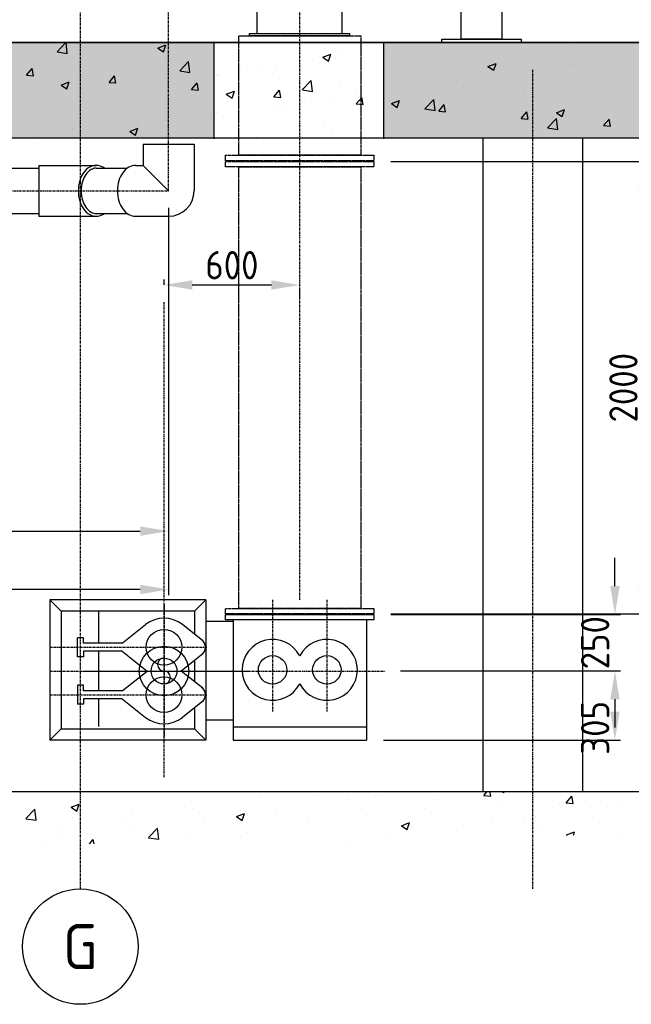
# Model space of a CAD drawing. Header units: metres. Extents: x -82085 to 58758, y -66901 to 95305.
# Tile 127 of 135: x 51572 to 54276, y 22410 to 26762. Entities that reach past the tile are written whole.
import ezdxf
from ezdxf.enums import TextEntityAlignment as Align

# ---------------------------------------------------------------- set-up
doc = ezdxf.new("R2010")
doc.units = ezdxf.units.M
doc.header["$MEASUREMENT"] = 0
doc.header["$PDSIZE"] = -1
doc.linetypes.add('CENTER-LN', pattern=[19, 10, -3, 3, -3])
doc.linetypes.add('HIDDEN2', pattern=[4.7625, 3.175, -1.5875])
doc.layers.get('0').update_dxf_attribs({"linetype": 'CONTINUOUS'})
doc.layers.get('DEFPOINTS').update_dxf_attribs({"linetype": 'CONTINUOUS'})
for name, color, linetype in [('3', 3, 'CONTINUOUS'), ('ARCERING', 10, 'CONTINUOUS'), ('CL', 1, 'CENTER-LN'), ('CONST', 7, 'CONTINUOUS'), ('DIM', 10, 'CONTINUOUS'), ('GEBOUW', 7, 'CONTINUOUS'), ('TEXT2', 7, 'CONTINUOUS')]:
    doc.layers.add(name, color=color, linetype=linetype)
doc.styles.add('ROMANS', font='iso.shx')
doc.styles.get("Standard").update_dxf_attribs({"font": 'iso.shx'})
doc.dimstyles.get("Standard").update_dxf_attribs({"dimtxt": 0.18, "dimasz": 0.18, "dimexe": 0.18, "dimexo": 0.0625, "dimgap": 0.09, "dimtad": 0, "dimtih": 1, "dimtoh": 1, "dimdec": 4, "dimzin": 0, "dimdsep": 46, "dimtxsty": 'Standard', "dimcen": 0.09, "dimadec": 0, "dimazin": 0, "dimtfac": 1, "dimtdec": 4, "dimtofl": 0, "dimtmove": 0, "dimatfit": 3, "dimfxl": 1, "dimtolj": 1, "dimtzin": 0, "dimarcsym": 0})

# ---------------------------------------------------------------- blocks, each defined once
blk = doc.blocks.new('*D71')
at = {"layer": 'DEFPOINTS', "color": 0, "transparency": 16777216}
for p in [(48166.2, 26005.7), (52230.2, 26005.7), (52230.2, 24501.5)]:
    blk.add_point(p, dxfattribs=at)
at = {"layer": 'DIM', "color": 0, "lineweight": -2, "transparency": 16777216}
for p, q in [((48166.2, 25930.7), (48166.2, 24476.5)), ((52230.2, 25930.7), (52230.2, 24476.5)), ((48291.2, 24501.5), (52105.2, 24501.5))]:
    blk.add_line(p, q, dxfattribs=at)
at = {"layer": 'DIM', "color": 0, "transparency": 16777216}
for points in [[(48291.2, 24522.4), (48291.2, 24480.7), (48166.2, 24501.5)], [(52105.2, 24522.4), (52105.2, 24480.7), (52230.2, 24501.5)]]:
    blk.add_solid(points, dxfattribs=at)
at = {"layer": 'DIM', "color": 0, "transparency": 16777216, "insert": (50198.2, 24589), "char_height": 125, "attachment_point": 5}
blk.add_mtext('\\A1;4064', dxfattribs=at)
blk = doc.blocks.new('*D70')
at = {"layer": 'DEFPOINTS', "color": 0, "transparency": 16777216}
for p in [(52230.2, 26005.7), (49830.2, 24243.7), (49830.2, 24243.7)]:
    blk.add_point(p, dxfattribs=at)
at = {"layer": 'DIM', "color": 0, "lineweight": -2, "transparency": 16777216}
for p, q in [((52230.2, 25930.7), (52230.2, 24218.7)), ((49830.2, 24318.7), (49830.2, 24268.7)), ((52105.2, 24243.7), (49955.2, 24243.7))]:
    blk.add_line(p, q, dxfattribs=at)
at = {"layer": 'DIM', "color": 0, "transparency": 16777216}
for points in [[(49955.2, 24264.5), (49955.2, 24222.8), (49830.2, 24243.7)], [(52105.2, 24264.5), (52105.2, 24222.8), (52230.2, 24243.7)]]:
    blk.add_solid(points, dxfattribs=at)
at = {"layer": 'DIM', "color": 0, "transparency": 16777216, "insert": (51030.2, 24331.2), "char_height": 125, "attachment_point": 5}
blk.add_mtext('\\A1;2400', dxfattribs=at)
blk = doc.blocks.new('*D63')
at = {"layer": 'DEFPOINTS', "color": 0, "transparency": 16777216}
for p in [(52810.2, 25606), (52810.2, 25589.5), (52210.2, 25515.5)]:
    blk.add_point(p, dxfattribs=at)
at = {"layer": 'DIM', "color": 0, "lineweight": -2, "transparency": 16777216}
for p, q in [((52210.2, 25590.5), (52210.2, 25614.5)), ((52335.2, 25589.5), (52685.2, 25589.5)), ((52810.2, 25531), (52810.2, 25564.5))]:
    blk.add_line(p, q, dxfattribs=at)
at = {"layer": 'DIM', "color": 0, "transparency": 16777216}
for points in [[(52335.2, 25610.3), (52335.2, 25568.6), (52210.2, 25589.5)], [(52685.2, 25610.3), (52685.2, 25568.6), (52810.2, 25589.5)]]:
    blk.add_solid(points, dxfattribs=at)
at = {"layer": 'DIM', "color": 0, "transparency": 16777216, "insert": (52510.2, 25677), "char_height": 125, "attachment_point": 5}
blk.add_mtext('\\A1;600', dxfattribs=at)
blk = doc.blocks.new('*X7')
at = {"color": 0}
for p, q in [((51737.3, 31303.4, 3239), (51776, 31343.8, 3239)), ((51782.5, 31296.4, 3239), (51777, 31343.8, 3239)), ((52041.1, 31342.1, 3239), (52041.1, 31342.1, 3239)), ((52192.4, 31337, 3239), (52192.4, 31337, 3239)), ((53484.9, 31342.6, 3239), (53484.9, 31342.6, 3239)), ((53741.6, 31341.4, 3239), (53741.6, 31341.4, 3239)), ((51721.5, 31300.1, 3239), (51721.5, 31300.1, 3239)), ((51737.4, 31303.3, 3239), (51782.6, 31296.3, 3239)), ((51848.7, 31316.8, 3239), (51848.7, 31316.8, 3239)), ((51855.3, 31302.4, 3239), (51855.3, 31302.4, 3239)), ((51928.6, 31298.9, 3239), (51928.6, 31298.9, 3239)), ((52182.2, 31320.1, 3239), (52217.8, 31333.8, 3239)), ((52182.2, 31320.1, 3239), (52207.5, 31303, 3239)), ((52207.5, 31303, 3239), (52217.8, 31333.7, 3239)), ((52912.3, 31279.4, 3239), (52947.8, 31293.1, 3239)), ((52937.6, 31262.3, 3239), (52947.9, 31293, 3239)), ((53188.2, 31310.4, 3239), (53188.2, 31310.4, 3239)), ((53228.3, 31310.1, 3239), (53228.3, 31310.1, 3239)), ((53234.3, 31328, 3239), (53234.3, 31328, 3239)), ((54012.7, 31329.9, 3239), (54012.7, 31329.9, 3239)), ((51672, 31266.4, 3239), (51672, 31266.4, 3239)), ((52279.5, 31219.4, 3239), (52319, 31260.6, 3239)), ((52324.7, 31212.3, 3239), (52319, 31260.5, 3239)), ((52868.6, 31268.3, 3239), (52868.6, 31268.3, 3239)), ((52912.3, 31279.4, 3239), (52937.6, 31262.3, 3239)), ((52938.1, 31277.1, 3239), (52938.1, 31277.1, 3239)), ((52967.5, 31274.3, 3239), (52967.5, 31274.3, 3239)), ((52995.8, 31285.1, 3239), (52995.8, 31285.1, 3239)), ((53642.3, 31238.8, 3239), (53677.9, 31252.4, 3239)), ((53667.6, 31221.7, 3239), (53677.9, 31252.4, 3239)), ((54143, 31253.3, 3239), (54143, 31253.3, 3239)), ((54260, 31279.9, 3239), (54260, 31279.9, 3239)), ((51602.8, 31200.3, 3239), (51627.3, 31229.5, 3239)), ((51633.3, 31197.3, 3239), (51627.5, 31229.1, 3239)), ((51635.1, 31231.6, 3239), (51635.1, 31231.6, 3239)), ((51906.3, 31220.2, 3239), (51906.3, 31220.2, 3239)), ((52177.5, 31208.7, 3239), (52177.5, 31208.7, 3239)), ((52279.5, 31219.2, 3239), (52324.7, 31212.2, 3239)), ((52547.8, 31226.1, 3239), (52547.8, 31226.1, 3239)), ((52641.8, 31226.3, 3239), (52641.8, 31226.3, 3239)), ((52703.7, 31236.2, 3239), (52703.7, 31236.2, 3239)), ((53642.3, 31238.7, 3239), (53667.6, 31221.6, 3239)), ((53742.6, 31211.6, 3239), (53742.6, 31211.6, 3239)), ((54003.4, 31247.3, 3239), (54003.4, 31247.3, 3239)), ((54015.8, 31236.6, 3239), (54015.8, 31236.6, 3239)), ((51602.8, 31200.3, 3239), (51633.1, 31197.6, 3239)), ((51755.4, 31156.3, 3239), (51790.9, 31169.9, 3239)), ((51780.7, 31139.2, 3239), (51791, 31169.9, 3239)), ((51967.1, 31168.4, 3239), (51997.5, 31165.7, 3239)), ((51967.2, 31168.4, 3239), (51991.7, 31197.6, 3239)), ((51997.7, 31165.4, 3239), (51991.8, 31197.2, 3239)), ((52186.2, 31167.9, 3239), (52186.2, 31167.9, 3239)), ((52228.2, 31184, 3239), (52228.2, 31184, 3239)), ((52331.6, 31136.5, 3239), (52356.1, 31165.7, 3239)), ((52345.5, 31175.4, 3239), (52345.5, 31175.4, 3239)), ((52355.4, 31200.8, 3239), (52355.4, 31200.8, 3239)), ((52362.1, 31133.5, 3239), (52356.2, 31165.4, 3239)), ((52447.1, 31203.7, 3239), (52447.1, 31203.7, 3239)), ((52448.7, 31197.2, 3239), (52448.7, 31197.2, 3239)), ((52719.8, 31185.8, 3239), (52719.8, 31185.8, 3239)), ((52821.6, 31135.3, 3239), (52861.2, 31176.5, 3239)), ((52866.8, 31128.2, 3239), (52861.2, 31176.4, 3239)), ((52991, 31174.3, 3239), (52991, 31174.3, 3239)), ((53262.2, 31162.9, 3239), (53262.2, 31162.9, 3239)), ((53478.7, 31173.5, 3239), (53478.7, 31173.5, 3239)), ((53502.6, 31169, 3239), (53502.6, 31169, 3239)), ((53695, 31194.3, 3239), (53695, 31194.3, 3239)), ((54102.1, 31177.5, 3239), (54102.1, 31177.5, 3239)), ((51755.4, 31156.2, 3239), (51780.7, 31139.2, 3239)), ((51907.4, 31141.8, 3239), (51907.4, 31141.8, 3239)), ((51922.4, 31129.8, 3239), (51922.4, 31129.8, 3239)), ((52049.3, 31124.6, 3239), (52049.3, 31124.6, 3239)), ((52331.5, 31136.5, 3239), (52361.9, 31133.9, 3239)), ((52485.4, 31115.6, 3239), (52521, 31129.2, 3239)), ((52510.7, 31098.5, 3239), (52521, 31129.2, 3239)), ((52696, 31104.7, 3239), (52720.4, 31133.8, 3239)), ((52726.4, 31101.6, 3239), (52720.6, 31133.5, 3239)), ((52821.7, 31135.1, 3239), (52866.9, 31128.1, 3239)), ((53222.2, 31141, 3239), (53222.2, 31141, 3239)), ((53375.4, 31152.3, 3239), (53375.4, 31152.3, 3239)), ((53533.4, 31151.4, 3239), (53533.4, 31151.4, 3239)), ((53804.6, 31140, 3239), (53804.6, 31140, 3239)), ((53805.9, 31126.6, 3239), (53805.9, 31126.6, 3239)), ((54075.7, 31128.5, 3239), (54075.7, 31128.5, 3239)), ((51587.8, 31099.7, 3239), (51587.8, 31099.7, 3239)), ((51665.8, 31097.3, 3239), (51665.8, 31097.3, 3239)), ((51715, 31116.4, 3239), (51715, 31116.4, 3239)), ((52485.4, 31115.5, 3239), (52510.7, 31098.5, 3239)), ((52695.9, 31104.6, 3239), (52726.2, 31102, 3239)), ((52862.2, 31084.7, 3239), (52862.2, 31084.7, 3239)), ((52961.3, 31105.2, 3239), (52961.3, 31105.2, 3239)), ((53054.6, 31110, 3239), (53054.6, 31110, 3239)), ((53060.3, 31072.8, 3239), (53084.8, 31102, 3239)), ((53090.8, 31069.8, 3239), (53084.9, 31101.6, 3239)), ((53215.5, 31074.9, 3239), (53251.1, 31088.6, 3239)), ((53215.5, 31074.8, 3239), (53240.8, 31057.8, 3239)), ((53240.8, 31057.8, 3239), (53251.1, 31088.5, 3239)), ((53363.8, 31051.2, 3239), (53403.3, 31092.4, 3239)), ((53409, 31044.1, 3239), (53403.4, 31092.4, 3239)), ((53509.6, 31075.7, 3239), (53509.6, 31075.7, 3239)), ((53997.2, 31078.2, 3239), (53997.2, 31078.2, 3239)), ((54201.7, 31078.3, 3239), (54201.7, 31078.3, 3239)), ((54253.8, 31110.7, 3239), (54253.8, 31110.7, 3239)), ((51753, 31073.7, 3239), (51753, 31073.7, 3239)), ((52440.9, 31034.6, 3239), (52440.9, 31034.6, 3239)), ((52697.5, 31067.1, 3239), (52697.5, 31067.1, 3239)), ((52735, 31068, 3239), (52735, 31068, 3239)), ((53060.2, 31072.8, 3239), (53090.6, 31070.1, 3239)), ((53363.8, 31051, 3239), (53409, 31044, 3239)), ((53424.6, 31040.9, 3239), (53455, 31038.2, 3239)), ((53424.7, 31040.9, 3239), (53449.2, 31070.1, 3239)), ((53455.2, 31037.9, 3239), (53449.3, 31069.7, 3239)), ((53736.4, 31042.5, 3239), (53736.4, 31042.5, 3239)), ((53789.1, 31009, 3239), (53813.6, 31038.2, 3239)), ((53819.5, 31006, 3239), (53813.7, 31037.8, 3239)), ((53882.2, 31036.2, 3239), (53882.2, 31036.2, 3239)), ((53945.6, 31034.2, 3239), (53981.1, 31047.9, 3239)), ((53945.6, 31034.2, 3239), (53970.8, 31017.1, 3239)), ((53970.9, 31017.1, 3239), (53981.2, 31047.8, 3239)), ((54009.3, 31053, 3239), (54009.3, 31053, 3239)), ((54223.8, 31065.9, 3239), (54223.8, 31065.9, 3239)), ((52180.1, 30998.8, 3239), (52180.1, 30998.8, 3239)), ((52221.8, 31000.4, 3239), (52221.8, 31000.4, 3239)), ((52414.2, 31025.7, 3239), (52414.2, 31025.7, 3239)), ((53213.3, 31024.9, 3239), (53213.3, 31024.9, 3239)), ((53472.6, 31004.4, 3239), (53472.6, 31004.4, 3239)), ((53561.3, 30994, 3239), (53561.3, 30994, 3239)), ((53789, 31009, 3239), (53819.3, 31006.3, 3239)), ((53905.9, 30967.1, 3239), (53945.5, 31008.3, 3239)), ((53927.6, 31015.1, 3239), (53927.6, 31015.1, 3239)), ((53951.1, 30960, 3239), (53945.5, 31008.3, 3239)), ((54153.4, 30977.1, 3239), (54177.9, 31006.3, 3239)), ((54183.9, 30974.1, 3239), (54178, 31006, 3239)), ((51807.4, 30960.6, 3239), (51807.4, 30960.6, 3239)), ((51916.2, 30960.7, 3239), (51916.2, 30960.7, 3239)), ((52058.6, 30951.7, 3239), (52094.2, 30965.4, 3239)), ((52058.6, 30951.7, 3239), (52083.9, 30934.6, 3239)), ((52078.6, 30949.1, 3239), (52078.6, 30949.1, 3239)), ((52083.9, 30934.7, 3239), (52094.2, 30965.4, 3239)), ((52094.6, 30983.7, 3239), (52094.6, 30983.7, 3239)), ((52917.1, 30974, 3239), (52917.1, 30974, 3239)), ((53216, 30971.8, 3239), (53216, 30971.8, 3239)), ((53241.8, 30951.9, 3239), (53241.8, 30951.9, 3239)), ((53368.9, 30968.7, 3239), (53368.9, 30968.7, 3239)), ((53631.3, 30964.2, 3239), (53631.3, 30964.2, 3239)), ((53906, 30966.9, 3239), (53951.2, 30959.9, 3239)), ((54153.3, 30977.1, 3239), (54183.7, 30974.5, 3239)), ((51659.6, 30928.2, 3239), (51659.6, 30928.2, 3239)), ((51773.8, 30941.4, 3239), (51773.8, 30941.4, 3239)), ((52349.7, 30937.7, 3239), (52349.7, 30937.7, 3239)), ((52620.9, 30926.2, 3239), (52620.9, 30926.2, 3239)), ((52821.9, 30923.8, 3239), (52824.2, 30924.7, 3239)), ((52824, 30923.8, 3239), (52824.3, 30924.7, 3239)), ((52955.2, 30936.1, 3239), (52955.2, 30936.1, 3239)), ((54247.7, 30941.6, 3239), (54247.7, 30941.6, 3239)), ((51877.6, 28030.8, 3239), (51877.6, 28030.8, 3239)), ((52604.6, 28033.1, 3239), (52604.6, 28033.1, 3239)), ((53624.2, 28015.9, 3239), (53639.3, 28033.8, 3239)), ((53654.7, 28012.8, 3239), (53650.8, 28033.8, 3239)), ((53705.6, 28033.8, 3239), (53712.1, 28029.4, 3239)), ((53712.1, 28029.4, 3239), (53713.6, 28033.8, 3239)), ((52329.7, 27990.6, 3239), (52329.7, 27990.6, 3239)), ((52586.3, 28023.1, 3239), (52586.3, 28023.1, 3239)), ((52634.3, 28009.9, 3239), (52634.3, 28009.9, 3239)), ((52875.8, 28021.7, 3239), (52875.8, 28021.7, 3239)), ((53024.7, 27999.1, 3239), (53024.7, 27999.1, 3239)), ((53147, 28010.2, 3239), (53147, 28010.2, 3239)), ((53151.9, 28015.8, 3239), (53151.9, 28015.8, 3239)), ((53418.2, 27998.7, 3239), (53418.2, 27998.7, 3239)), ((53624.1, 28015.9, 3239), (53654.5, 28013.2, 3239)), ((53625.2, 27998.5, 3239), (53625.2, 27998.5, 3239)), ((53689.4, 27987.3, 3239), (53689.4, 27987.3, 3239)), ((53988.6, 27984, 3239), (54013.1, 28013.2, 3239)), ((54019, 27981, 3239), (54013.2, 28012.8, 3239)), ((51599.2, 27913.9, 3239), (51638.8, 27955.1, 3239)), ((51644.4, 27906.8, 3239), (51638.8, 27955.1, 3239)), ((51799.8, 27964, 3239), (51835.4, 27977.7, 3239)), ((51799.8, 27964, 3239), (51825.1, 27946.9, 3239)), ((51825.1, 27947, 3239), (51835.4, 27977.7, 3239)), ((52068.9, 27954.8, 3239), (52068.9, 27954.8, 3239)), ((52338, 27959.1, 3239), (52338, 27959.1, 3239)), ((52703.9, 27956.8, 3239), (52703.9, 27956.8, 3239)), ((53361.4, 27960.4, 3239), (53361.4, 27960.4, 3239)), ((53960.5, 27975.8, 3239), (53960.5, 27975.8, 3239)), ((53988.5, 27984, 3239), (54018.9, 27981.3, 3239)), ((54094.6, 27961.1, 3239), (54094.6, 27961.1, 3239)), ((54171.9, 27967.3, 3239), (54171.9, 27967.3, 3239)), ((54231.7, 27964.4, 3239), (54231.7, 27964.4, 3239)), ((51599.3, 27913.7, 3239), (51644.5, 27906.7, 3239)), ((51805, 27916.7, 3239), (51805, 27916.7, 3239)), ((52041.8, 27908.2, 3239), (52041.8, 27908.2, 3239)), ((52384.3, 27914.8, 3239), (52384.3, 27914.8, 3239)), ((52511.5, 27931.5, 3239), (52511.5, 27931.5, 3239)), ((52529.9, 27923.4, 3239), (52565.5, 27937, 3239)), ((52529.9, 27923.3, 3239), (52555.2, 27906.3, 3239)), ((52555.2, 27906.3, 3239), (52565.5, 27937, 3239)), ((53104.8, 27927.9, 3239), (53104.8, 27927.9, 3239)), ((53658.6, 27899.8, 3239), (53658.6, 27899.8, 3239)), ((53798.4, 27910.2, 3239), (53798.4, 27910.2, 3239)), ((53851, 27925.1, 3239), (53851, 27925.1, 3239)), ((54136.5, 27897.7, 3239), (54136.5, 27897.7, 3239)), ((51745.5, 27857.4, 3239), (51745.5, 27857.4, 3239)), ((52063.5, 27872.5, 3239), (52063.5, 27872.5, 3239)), ((52141.4, 27829.8, 3239), (52181, 27871.1, 3239)), ((52186.6, 27822.7, 3239), (52181, 27871, 3239)), ((52580.1, 27854, 3239), (52580.1, 27854, 3239)), ((52844, 27892.1, 3239), (52844, 27892.1, 3239)), ((53260, 27882.7, 3239), (53295.5, 27896.3, 3239)), ((53260, 27882.6, 3239), (53285.2, 27865.6, 3239)), ((53285.3, 27865.6, 3239), (53295.6, 27896.3, 3239)), ((53502.1, 27859.4, 3239), (53502.1, 27859.4, 3239)), ((53531.5, 27883, 3239), (53531.5, 27883, 3239)), ((53879.9, 27865.1, 3239), (53879.9, 27865.1, 3239)), ((53990, 27842, 3239), (54025.6, 27855.6, 3239)), ((54020.6, 27840.6, 3239), (54025.6, 27855.6, 3239)), ((51743.9, 27830.4, 3239), (51743.9, 27830.4, 3239)), ((51871.1, 27847.2, 3239), (51871.1, 27847.2, 3239)), ((51881.3, 27803.2, 3239), (51897.3, 27822.3, 3239)), ((51900.9, 27803.1, 3239), (51897.4, 27822, 3239)), ((52141.5, 27829.7, 3239), (52186.6, 27822.7, 3239)), ((52323.5, 27821.5, 3239), (52323.5, 27821.5, 3239)), ((53018.2, 27815.4, 3239), (53018.2, 27815.4, 3239)), ((53210.6, 27840.8, 3239), (53210.6, 27840.8, 3239)), ((53990, 27841.9, 3239), (53993.1, 27839.8, 3239)), ((54216.3, 27849.5, 3239), (54216.3, 27849.5, 3239)), ((51692.2, 27807.9, 3239), (51692.2, 27807.9, 3239))]:
    blk.add_line(p, q, dxfattribs=at)
blk = doc.blocks.new('*D34')
at = {"layer": 'DEFPOINTS', "color": 0, "transparency": 16777216}
for p in [(53180.2, 23883.3), (53105.2, 23578.3), (54203.7, 23578.3)]:
    blk.add_point(p, dxfattribs=at)
at = {"layer": 'DIM', "color": 0, "lineweight": -2, "transparency": 16777216}
for p, q in [((53255.2, 23883.3), (54228.7, 23883.3)), ((54203.7, 23758.3), (54203.7, 23703.3)), ((53180.2, 23578.3), (54228.7, 23578.3))]:
    blk.add_line(p, q, dxfattribs=at)
at = {"layer": 'DIM', "color": 0, "transparency": 16777216}
for points in [[(54182.9, 23758.3), (54224.5, 23758.3), (54203.7, 23883.3)], [(54182.9, 23703.3), (54224.5, 23703.3), (54203.7, 23578.3)]]:
    blk.add_solid(points, dxfattribs=at)
at = {"layer": 'DIM', "color": 0, "transparency": 16777216, "insert": (54116.2, 23631.8), "char_height": 125, "attachment_point": 5, "rotation": 90}
blk.add_mtext('\\A1;305', dxfattribs=at)
blk = doc.blocks.new('*D33')
at = {"layer": 'DEFPOINTS', "color": 0, "transparency": 16777216}
for p in [(53138.2, 26135.7), (54328.7, 26135.7), (53138.2, 24135.3)]:
    blk.add_point(p, dxfattribs=at)
at = {"layer": 'DIM', "color": 0, "lineweight": -2, "transparency": 16777216}
for p, q in [((53213.2, 26135.7), (54353.7, 26135.7)), ((54328.7, 24260.3), (54328.7, 26010.7)), ((53213.2, 24135.3), (54353.7, 24135.3))]:
    blk.add_line(p, q, dxfattribs=at)
at = {"layer": 'DIM', "color": 0, "transparency": 16777216}
for points in [[(54307.9, 26010.7), (54349.5, 26010.7), (54328.7, 26135.7)], [(54307.9, 24260.3), (54349.5, 24260.3), (54328.7, 24135.3)]]:
    blk.add_solid(points, dxfattribs=at)
at = {"layer": 'DIM', "color": 0, "transparency": 16777216, "insert": (54241.2, 25135.5), "char_height": 125, "attachment_point": 5, "rotation": 90}
blk.add_mtext('\\A1;2000', dxfattribs=at)
blk = doc.blocks.new('*D32')
at = {"layer": 'DEFPOINTS', "color": 0, "transparency": 16777216}
for p in [(53138.2, 24133.3), (53187.6, 23883.3), (54203.7, 23883.3)]:
    blk.add_point(p, dxfattribs=at)
at = {"layer": 'DIM', "color": 0, "lineweight": -2, "transparency": 16777216}
for p, q in [((54203.7, 24258.3), (54203.7, 24383.3)), ((53213.2, 24133.3), (54228.7, 24133.3)), ((53262.6, 23883.3), (54228.7, 23883.3)), ((54203.7, 23758.3), (54203.7, 23633.3))]:
    blk.add_line(p, q, dxfattribs=at)
at = {"layer": 'DIM', "color": 0, "transparency": 16777216}
for points in [[(54182.9, 24258.3), (54224.5, 24258.3), (54203.7, 24133.3)], [(54182.9, 23758.3), (54224.5, 23758.3), (54203.7, 23883.3)]]:
    blk.add_solid(points, dxfattribs=at)
at = {"layer": 'DIM', "color": 0, "transparency": 16777216, "insert": (54116.2, 24008.3), "char_height": 125, "attachment_point": 5, "rotation": 90}
blk.add_mtext('\\A1;250', dxfattribs=at)

msp = doc.modelspace()

# ---------------------------------------------------------------- hatches: boundary and pattern name
at = {"layer": 'ARCERING'}
h = msp.add_hatch(dxfattribs=at)
h.set_pattern_fill('AR-CONC', color=256, scale=50)
h.set_pattern_definition([(50, (-1214.2, 20743.5), (358.6301, -31.376), [37.5, -412.5]), (355, (-1214.2, 20743.5), (-69.3757, 376.096), [30, -330]), (100.45144, (-1184.3, 20740.87), (289.2544, 344.72), [31.87, -350.571]), (46.1842, (-1214.2, 20843.5), (533.6207, -82.7596), [56.25, -618.75]), (96.6356, (-1169.7, 20836.6), (467.331, 487.0593), [47.805, -525.857]), (351.1842, (-1214.2, 20843.5), (467.331, 487.0593), [45, -495]), (21, (-1164.2, 20818.5), (298.4535, -201.3094), [37.5, -412.5]), (326, (-1164.2, 20818.5), (121.6577, 362.575), [30, -330]), (71.45144, (-1139.32, 20801.7), (420.1112, 161.2656), [31.87, -350.571]), (37.5, (-1214.19, 20743.49), (6.07993, 166.44693), [0, -326, 0, -335, 0, -331.25]), (7.5, (-1214.19, 20743.49), (131.53477, 197.20586), [0, -191, 0, -318.5, 0, -126.25]), (327.5, (-1325.69, 20743.49), (266.91122, -11.27744), [0, -125, 0, -390, 0, -517.5]), (317.5, (-1375.7, 20743.49), (291.5931, 50.0525), [0, -162.5, 0, -259, 0, -367.5])])
h.paths.add_polyline_path([(50814.11075, 26660.65403), (50814.11075, 26235.65403), (52430.16075, 26235.65403), (52430.16075, 26660.65403)])
h.paths.add_polyline_path([(50490.21075, 26660.65403), (47725.16075, 26660.65403), (47725.16075, 26235.65403), (50490.21075, 26235.65403)])
h.paths.add_polyline_path([(58047.75245, 26660.65403), (53180.16075, 26660.65403), (53180.16075, 26235.65403), (58047.75245, 26235.65403)])
h.paths.add_polyline_path([(47225.16075, 32025.42826), (47725.16075, 32025.42826), (47725.16075, 28860.65403), (47835.16075, 28860.65403), (47835.16075, 32025.42826), (57715.16075, 32025.42826), (57715.16075, 28860.65403), (58047.75245, 28860.65403), (58047.75245, 32450.42826), (47225.16075, 32450.42826)])

# ---------------------------------------------------------------- linework, layer by layer
msp.add_lwpolyline([(51910.51966, 25905.65403, 0.1332671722), (51910.51966, 25905.65403, 0.1332671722)], format="xyb")
at = {"layer": '3'}
for p, q in [((52117.56075, 26212.65403), (52342.76075, 26212.65403)), ((52117.56075, 26212.65403), (52117.56075, 26118.25403)), ((52342.76075, 26212.65403), (52342.76075, 26005.65403)), ((51656.16075, 26118.25403), (51656.16075, 25893.05403)), ((51656.16075, 26118.25403), (51910.51966, 26118.25403)), ((52083.78965, 26118.25403), (52117.56075, 26118.25403)), ((52117.56075, 26118.25403), (52230.16075, 26005.65403)), ((50914.14246, 26105.65403), (51656.16075, 26105.65403)), ((51910.51966, 26105.65403), (52047.60768, 26105.65403)), ((50906.455, 25905.65403), (51656.16075, 25905.65403)), ((51910.51966, 25905.65403), (52047.60768, 25905.65403)), ((51656.16075, 25893.05403), (51910.51966, 25893.05403)), ((52083.78965, 25893.05403), (52230.16075, 25893.05403))]:
    msp.add_line(p, q, dxfattribs=at)
for points in [[(51946.70163, 26105.65403, 0.0246777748), (51939.43447, 26110.40789, 0.1332671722), (51910.51966, 26118.25403, 0.1332671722), (51881.60485, 26110.40789, 0.1067571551), (51854.22525, 26085.27425, 0.0828224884), (51837.30492, 26050.26125, 0.0713450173), (51830.90735, 26005.65403, 0.0713450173), (51837.30492, 25961.0468, 0.0828224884), (51854.22525, 25926.0338, 0.1067571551), (51881.60485, 25900.90016, 0.1332671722), (51910.51966, 25893.05403, 0.1332671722)], [(52083.78965, 26118.25403, 0.1332671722), (52054.87484, 26110.40789, 0.1067571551), (52027.49524, 26085.27425, 0.0828224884), (52010.5749, 26050.26125, 0.0713450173), (52004.17733, 26005.65403, 0.0713450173), (52010.5749, 25961.0468, 0.0828224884), (52027.49524, 25926.0338, 0.1067571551), (52054.87484, 25900.90016, 0.1332671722), (52083.78965, 25893.05403, 0.1332671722)], [(51910.51966, 26105.65403, 0.1332671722), (51887.97399, 26099.53618, 0.1067571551), (51864.51345, 26078.00012, 0.0828224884), (51849.39702, 26046.71991, 0.0713450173), (51843.50735, 26005.65403, 0.0713450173), (51849.39702, 25964.58814, 0.0828224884), (51864.51345, 25933.30793, 0.1067571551), (51887.97399, 25911.77188, 0.1332671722), (51910.51966, 25905.65403, 0.1332671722)], [(51910.51966, 25893.05403, 0.1332671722), (51939.43447, 25900.90016, 0.0246777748), (51946.70163, 25905.65403, 0.0828224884)]]:
    msp.add_lwpolyline(points, format="xyb", dxfattribs=at)
for radius in [109.56825, 57.15]:
    msp.add_circle((52210.16075, 23883.26648), radius, dxfattribs=at)
for centre, radius, start, end in [((52230.16075, 26005.65403), 112.6, 270, 0), ((52210.16075, 23911.84148), 28.575, 90, 270), ((52210.16075, 23854.69148), 28.575, 270, 90)]:
    msp.add_arc(centre, radius, start, end, dxfattribs=at)
at = {"layer": 'CL'}
for p, q in [((52810.16075, 24198.26648), (52810.16075, 27777.65403)), ((52210.16075, 23413.82184), (52210.16075, 25515.48496)), ((51855.16075, 23883.26648), (52579.60539, 23883.26648))]:
    msp.add_line(p, q, dxfattribs=at)
at = {"layer": 'CL', "linetype": 'HIDDEN2'}
for points in [[(52540.16075, 26162.65403), (52540.16075, 26690.65373), (53080.16075, 26690.65373), (53080.16075, 26162.65403)], [(52482.11075, 26138.65403), (52482.11075, 26162.65403), (53138.21075, 26162.65403), (53138.21075, 26138.65403)], [(52482.11075, 26111.65403), (52482.11075, 26135.65403), (53138.21075, 26135.65403), (53138.21075, 26111.65403)], [(52540.16075, 24159.26648), (52540.16075, 26111.65403), (53080.16075, 26111.65403), (53080.16075, 24159.26648)], [(52482.11075, 24135.26648), (52482.11075, 24159.26648), (53138.21075, 24159.26648), (53138.21075, 24135.26648)]]:
    msp.add_lwpolyline(points, close=True, dxfattribs=at)
at = {"layer": 'CONST', "color": 6}
for p, q in [((51705.16075, 24198.26648), (51705.16075, 23578.26648)), ((52395.16075, 24198.26648), (51705.16075, 24198.26648)), ((51755.16075, 24148.26648), (51705.16075, 24198.26648)), ((52345.16075, 24148.26648), (52395.16075, 24198.26648)), ((52395.16075, 24198.26648), (52395.16075, 23578.26648)), ((52345.16075, 24148.26648), (51755.16075, 24148.26648)), ((51755.16075, 24148.26648), (51755.16075, 23628.26648)), ((51920.75395, 24148.26648), (51920.75395, 24006.1069)), ((52345.16075, 24148.26648), (52345.16075, 24049.67299)), ((52025.24583, 24006.1069), (52128.95924, 24088.38669)), ((52381.40742, 24016.95044), (52291.36226, 24088.38669)), ((52515.16075, 24102.15829), (52395.16075, 24102.15829)), ((52515.16075, 24109.26648), (52515.16075, 23578.26648)), ((53105.16075, 24109.26648), (53105.16075, 23578.26648)), ((51827.29442, 23946.28402), (51827.29442, 24030.24894)), ((51853.45317, 24030.24894), (51827.29442, 24030.24894)), ((51853.45317, 24006.1069), (51853.45317, 24030.24894)), ((52025.24583, 24006.1069), (51853.45317, 24006.1069)), ((51853.45317, 23946.28402), (51827.29442, 23946.28402)), ((52025.24583, 23970.42606), (51853.45317, 23970.42606)), ((51853.45317, 23970.42606), (51853.45317, 23946.28402)), ((51920.75395, 23970.42606), (51920.75395, 23796.1069)), ((52025.24583, 23970.42606), (52135.11019, 23883.26648)), ((52381.40742, 23959.58251), (52285.21131, 23883.26648)), ((52345.16075, 23926.85996), (52345.16075, 23839.67299)), ((52025.24583, 23796.1069), (52135.11019, 23883.26648)), ((52381.40742, 23806.95044), (52285.21131, 23883.26648)), ((51853.45317, 23820.24894), (51827.29442, 23820.24894)), ((51827.29442, 23820.24894), (51827.29442, 23736.28402)), ((51853.45317, 23796.1069), (51853.45317, 23820.24894)), ((52025.24583, 23796.1069), (51853.45317, 23796.1069)), ((51853.45317, 23736.28402), (51827.29442, 23736.28402)), ((52025.24583, 23760.42606), (51853.45317, 23760.42606)), ((51853.45317, 23760.42606), (51853.45317, 23736.28402)), ((51920.75395, 23760.42606), (51920.75395, 23638.26648)), ((52025.24583, 23760.42606), (52128.95924, 23678.14626)), ((52381.40742, 23749.58251), (52291.36226, 23678.14626)), ((52345.16075, 23716.85996), (52345.16075, 23628.26648)), ((52515.16075, 23666.11608), (52395.16075, 23666.11608)), ((53105.16075, 23635.44218), (52515.16075, 23635.44218)), ((51755.16075, 23628.26648), (51705.16075, 23578.26648)), ((51755.16075, 23628.26648), (52345.16075, 23628.26648)), ((52395.16075, 23578.26648), (52345.16075, 23628.26648)), ((52395.16075, 23578.26648), (51705.16075, 23578.26648)), ((52515.16075, 23578.26648), (53105.16075, 23578.26648))]:
    msp.add_line(p, q, dxfattribs=at)
for points in [[(52621.07116, 26700.65373), (52997.07116, 26700.65373), (52998.16075, 27777.65403), (52622.16075, 27777.65403)], [(53523.5733, 27777.65403), (53703.5733, 27777.65403), (53703.5733, 26675.65403), (53523.5733, 26675.65403)], [(52588.07116, 26700.65373), (53030.07116, 26700.65373), (53030.07116, 26690.65373), (52588.07116, 26690.65373)], [(53438.5733, 26675.65403), (53788.5733, 26675.65403), (53788.5733, 26660.65403), (53438.5733, 26660.65403)], [(52482.11075, 24109.26648), (52482.11075, 24133.26648), (53138.21075, 24133.26648), (53138.21075, 24109.26648)]]:
    msp.add_lwpolyline(points, close=True, dxfattribs=at)
for centre, radius in [((52210.16075, 23988.26648), 78.90983), ((52690.16075, 23888.26648), 62.89675), ((52930.16075, 23888.26648), 62.89675), ((52210.16075, 23778.26648), 78.90983)]:
    msp.add_circle(centre, radius, dxfattribs=at)
for centre, radius, start, end in [((52210.16075, 23988.26648), 128.90983, 50.95656035, 129.04343965), ((52354.49398, 23988.26648), 39.33323, 303.67661085, 56.32338915), ((52690.16075, 23888.26648), 134.87681, 27.16432818, 332.83567182), ((52930.16075, 23888.26648), 134.87681, 207.16432818, 152.83567182), ((52354.49398, 23778.26648), 39.33323, 303.67661085, 56.32338915), ((52210.16075, 23778.26648), 128.90983, 230.95656035, 309.04343965)]:
    msp.add_arc(centre, radius, start, end, dxfattribs=at)
at = {"layer": 'GEBOUW'}
for p, q in [((45985.16075, 26660.65403), (57715.16075, 26660.65403)), ((58131.8369, 26660.65403), (47835.16075, 26660.65403)), ((52430.16075, 26660.65403), (52430.16075, 26235.65403)), ((53180.16075, 26660.65403), (53180.16075, 26235.65403)), ((45985.16075, 26240.65403), (57715.16075, 26240.65403)), ((53620.16075, 26240.65403), (53620.16075, 23350.65403)), ((54060.16075, 26240.65403), (54060.16075, 23350.65403)), ((45985.16075, 23350.65403), (57715.16075, 23350.65403))]:
    msp.add_line(p, q, dxfattribs=at)
at = {"layer": 'TEXT2', "color": 1, "linetype": 'CENTER-LN'}
for p, q in [((51840.16075, 22920.24276), (51840.16075, 32855.98935)), ((52230.16075, 26005.65403), (52230.16075, 27039.62811)), ((53840.16075, 22920.24276), (53840.16075, 26540.65403)), ((48166.2394, 26005.65403), (52230.16075, 26005.65403)), ((52690.16075, 24198.26648), (52690.16075, 23702.94488)), ((52930.16075, 24198.26648), (52930.16075, 23702.94488)), ((52210.16075, 24177.44495), (52210.16075, 23589.088)), ((51705.16075, 23988.26648), (52398.82721, 23988.26648)), ((51705.16075, 23883.26648), (53187.55358, 23883.26648)), ((51705.16075, 23778.26648), (52398.82721, 23778.26648))]:
    msp.add_line(p, q, dxfattribs=at)
at = {"layer": 'TEXT2'}
msp.add_circle((51840.16075, 22665.14164), 255.10112, dxfattribs=at)

# ---------------------------------------------------------------- block references
at = {"layer": 'ARCERING'}
msp.add_blockref('*X7', (0, -4683.14574), dxfattribs=at)

# ---------------------------------------------------------------- texts
at = {"layer": 'TEXT2', "style": 'ROMANS'}
msp.add_text('G', height=200, dxfattribs=at).set_placement((51840.16075, 22665.14164), align=Align.MIDDLE)

# ---------------------------------------------------------------- dimensions: what is measured, and where the dimension line sits
at = {"layer": 'DIM'}
dim = msp.add_linear_dim(base=(54328.6918, 26135.65403), p1=(53138.21075, 24135.26648), p2=(53138.21075, 26135.65403), angle=90, dimstyle='Standard', override={"dimtxt": 125, "dimasz": 125, "dimexe": 25, "dimexo": 75, "dimgap": 25, "dimtad": 1, "dimtih": 0, "dimtoh": 0, "dimdec": 0, "dimzin": 3, "dimcen": 0, "dimtfac": 0.008, "dimtdec": 0, "dimtmove": 0, "dimtzin": 3}, dxfattribs=at)
dim.commit()
dim.dimension.update_dxf_attribs({"geometry": '*D33', "text_midpoint": (54241.1918, 25135.46025)})
for base, p1, p2, picture, middle in [((52230.16075, 24501.54141), (48166.2394, 26005.65403), (52230.16075, 26005.65403), '*D71', (50198.20007, 24589.04141)), ((49830.16075, 24243.66854), (52230.16075, 26005.65403), (49830.16075, 24243.66854), '*D70', (51030.16075, 24331.16854)), ((52810.16075, 25589.48276), (52210.16075, 25515.48496), (52810.16075, 25605.96154), '*D63', (52510.16075, 25676.98276))]:
    dim = msp.add_linear_dim(base=base, p1=p1, p2=p2, dimstyle='Standard', override={"dimtxt": 125, "dimasz": 125, "dimexe": 25, "dimexo": 75, "dimgap": 25, "dimtad": 1, "dimtih": 0, "dimtoh": 0, "dimdec": 0, "dimzin": 3, "dimcen": 0, "dimtfac": 0.008, "dimtdec": 0, "dimtmove": 0, "dimtzin": 3}, dxfattribs=at)
    dim.commit()
    dim.dimension.update_dxf_attribs({"geometry": picture, "text_midpoint": middle})
for base, p1, p2, picture, middle in [((54203.6918, 23883.26648), (53138.21075, 24133.26648), (53187.55358, 23883.26648), '*D32', (54203.6918, 24008.26648)), ((54203.6918, 23578.26648), (53180.16075, 23883.26648), (53105.16075, 23578.26648), '*D34', (54203.6918, 23631.77525))]:
    dim = msp.add_linear_dim(base=base, p1=p1, p2=p2, angle=90, dimstyle='Standard', override={"dimtxt": 125, "dimasz": 125, "dimexe": 25, "dimexo": 75, "dimgap": 25, "dimtad": 1, "dimtih": 0, "dimtoh": 0, "dimdec": 0, "dimzin": 3, "dimcen": 0, "dimtfac": 0.008, "dimtdec": 0, "dimtmove": 0, "dimtzin": 3}, dxfattribs=at)
    dim.commit()
    dim.dimension.update_dxf_attribs({"geometry": picture, "text_midpoint": middle, "dimtype": 160})

doc.saveas('drawing.dxf')
